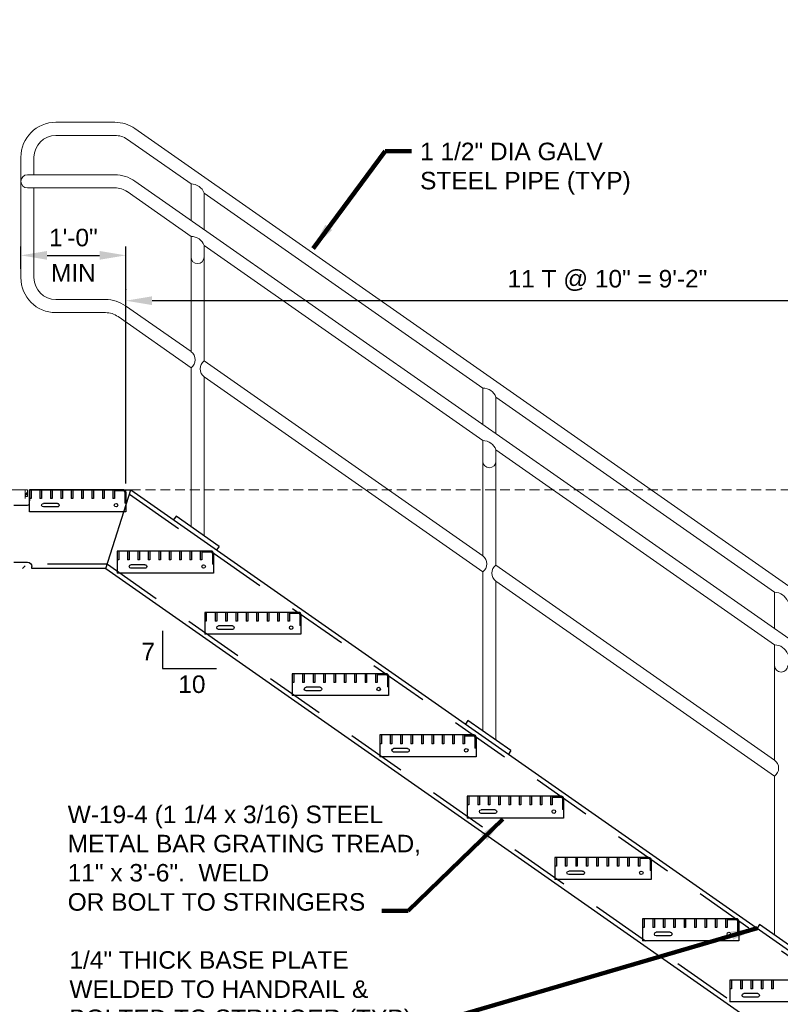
# Model space of a CAD drawing. Header units: inches. Extents: x -997 to -514, y 300 to 628.
# Tile 3 of 9: x -903 to -816, y 359 to 471. Entities that reach past the tile are written whole.
import ezdxf

# ---------------------------------------------------------------- set-up
doc = ezdxf.new("R2010")
doc.units = ezdxf.units.IN
doc.header["$MEASUREMENT"] = 0
doc.linetypes.add('( Dashed )', pattern=[9, 6, -3])
doc.linetypes.add('DGN Style 2', pattern=[11.367213, 6.820328, -4.546885])
doc.layers.get('DefPoints').update_dxf_attribs({"lineweight": 0})
for name, color, linetype, lineweight in [('G-ANNO-DIMS', 2, 'Continuous', 0), ('G-ANNO-NOTE', 4, 'Continuous', 30), ('G-GRID-COOR', 2, 'Continuous', 13), ('S-ACCS-STRS', 111, 'Continuous', 30), ('S-ACCS-STRS-FRMG', 127, 'Continuous', 30), ('S-ANNO-DIMS', 2, 'Continuous', 0), ('S-FABR-PL~~', 183, 'Continuous', 30), ('S-PLAT-FRMG', 101, 'Continuous', 30), ('S-PLAT-GRTG', 1, 'Continuous', 13), ('S-SAFE-HRAL', 2, 'Continuous', 13)]:
    doc.layers.add(name, color=color, linetype=linetype, lineweight=lineweight)
doc.layers.add('G-ANNO-NPLT', color=2, linetype='Continuous', lineweight=0, plot=False)
doc.styles.add("AEC_AC_06ArchDims-CC_3-4_1'", font='arial.ttf', dxfattribs={"height": 2})
doc.styles.add("AEC_AC_45Text-LeftTop_3-4_1'", font='arial.ttf', dxfattribs={"height": 2})
doc.styles.add('Style-font002', font='font002.shx')
doc.dimstyles.new("AEC_AC_06_Arch-Dims_3-4_1'", dxfattribs={"dimtxt": 2, "dimasz": 3, "dimexe": 1, "dimexo": 1, "dimgap": 1, "dimtad": 1, "dimdec": 4, "dimzin": 15, "dimdsep": 46, "dimlunit": 4, "dimtxsty": "AEC_AC_06ArchDims-CC_3-4_1'", "dimcen": 0.09, "dimclrd": 256, "dimclre": 256, "dimazin": 2, "dimtfac": 0.7, "dimtdec": 4, "dimtix": 1, "dimtmove": 1, "dimatfit": 3, "dimfxl": 1, "dimfrac": 1, "dimtolj": 1, "dimtzin": 15, "dimlwd": 30, "dimlwe": 30, "dimarcsym": 0})
doc.dimstyles.new("AEC_AC_45_Notes_3-4_1'", dxfattribs={"dimtxt": 2, "dimasz": 3, "dimexe": 1, "dimexo": 1, "dimgap": 1, "dimtad": 1, "dimjust": 1, "dimdec": 3, "dimzin": 15, "dimdsep": 46, "dimlunit": 5, "dimtxsty": "AEC_AC_45Text-LeftTop_3-4_1'", "dimblk": 'NONE', "dimcen": 0.09, "dimclrd": 256, "dimclre": 256, "dimazin": 2, "dimtfac": 0.7, "dimtdec": 3, "dimtmove": 1, "dimatfit": 1, "dimfxl": 1, "dimfrac": 1, "dimtolj": 1, "dimtzin": 15, "dimlwd": 30, "dimlwe": 30, "dimarcsym": 0})

# ---------------------------------------------------------------- blocks, each defined once
blk = doc.blocks.new('*D76')
at = {"layer": 'DefPoints', "color": 0, "transparency": 16777216}
for p in [(-890.57, 439.15), (-890.57, 417.28), (-780.56, 340.28)]:
    blk.add_point(p, dxfattribs=at)
at = {"layer": 'G-ANNO-DIMS', "lineweight": 30, "transparency": 16777216}
for p, q in [((-890.57, 418.28), (-890.57, 440.15)), ((-780.56, 341.28), (-780.56, 440.15)), ((-783.56, 439.15), (-887.57, 439.15))]:
    blk.add_line(p, q, dxfattribs=at)
at = {"layer": 'G-ANNO-DIMS', "transparency": 16777216}
for points in [[(-887.57, 439.65), (-887.57, 438.65), (-890.57, 439.15)], [(-783.56, 439.65), (-783.56, 438.65), (-780.56, 439.15)]]:
    blk.add_solid(points, dxfattribs=at)
at = {"layer": 'G-ANNO-DIMS', "color": 0, "lineweight": 30, "transparency": 16777216, "insert": (-835.56, 441.46), "char_height": 2, "attachment_point": 5, "style": "AEC_AC_06ArchDims-CC_3-4_1'"}
blk.add_mtext('\\A1;11 T @ 10" = 9\'-2"', dxfattribs=at)
blk = doc.blocks.new('_None')
blk = doc.blocks.new('*D112')
at = {"layer": 'DefPoints', "color": 0, "transparency": 16777216}
for p in [(-890.57, 444.33), (-902.57, 441.78, 0), (-890.57, 439.15, 0)]:
    blk.add_point(p, dxfattribs=at)
at = {"layer": 'G-ANNO-DIMS', "lineweight": 30, "transparency": 16777216}
for p, q in [((-902.57, 442.78), (-902.57, 445.33)), ((-890.57, 440.15), (-890.57, 445.33)), ((-899.57, 444.33), (-893.57, 444.33))]:
    blk.add_line(p, q, dxfattribs=at)
at = {"layer": 'G-ANNO-DIMS', "transparency": 16777216}
for points in [[(-899.57, 444.83), (-899.57, 443.83), (-902.57, 444.33)], [(-893.57, 444.83), (-893.57, 443.83), (-890.57, 444.33)]]:
    blk.add_solid(points, dxfattribs=at)
at = {"layer": 'G-ANNO-DIMS', "color": 0, "lineweight": 30, "transparency": 16777216, "char_height": 2, "attachment_point": 5, "style": "AEC_AC_06ArchDims-CC_3-4_1'"}
for s, insert in [('\\A1;1\'-0"', (-896.57, 446.35)), ('\\A1;MIN', (-896.57, 442.33))]:
    blk.add_mtext(s, dxfattribs=dict(at, insert=insert))

msp = doc.modelspace()

# ---------------------------------------------------------------- linework, layer by layer
at = {"layer": 'G-ANNO-NOTE'}
for p, q in [((-886.37445, 401.44338, 0.00197), (-886.37445, 397.12363, 0.00197)), ((-886.37445, 397.12363, 0.00197), (-880.2032, 397.12363, 0.00197))]:
    msp.add_line(p, q, dxfattribs=at)
at = {"layer": 'G-ANNO-NPLT', "ltscale": 1.333333}
msp.add_3dface([(-514.01978, 628.42891, -3.51772), (-994.01978, 628.42891, -3.51772), (-994.01978, 300.42891, -3.51772), (-514.01978, 300.42891, -3.51772)], dxfattribs=at)
at = {"layer": 'G-GRID-COOR', "linetype": '( Dashed )', "ltscale": 0.1875}
msp.add_line((-890.0092, 417.53488, 0.00197), (-780.5567, 417.53488, 0.00197), dxfattribs=at)
at = {"layer": 'S-ACCS-STRS', "linetype": 'Continuous'}
for p, q in [((-901.5717, 417.53488, 0.00197), (-901.5717, 416.28988, 0.00197)), ((-890.82045, 417.53488, 0.00197), (-901.5717, 417.53488, 0.00197)), ((-901.5717, 417.53488, 0.00197), (-890.0092, 417.53488, 0.00197)), ((-901.5717, 415.03438, 0.00197), (-901.5717, 417.53488, 0.00197)), ((-901.3842, 417.53488, 0.00197), (-901.3842, 416.53463, 0.00197)), ((-900.3842, 417.53488, 0.00197), (-900.3842, 416.53463, 0.00197)), ((-900.1967, 417.53488, 0.00197), (-900.1967, 416.53463, 0.00197)), ((-899.19645, 417.53488, 0.00197), (-899.19645, 416.53463, 0.00197)), ((-899.00895, 417.53488, 0.00197), (-899.00895, 416.53463, 0.00197)), ((-898.0087, 417.53488, 0.00197), (-898.0087, 416.53463, 0.00197)), ((-897.8212, 417.53488, 0.00197), (-897.8212, 416.53463, 0.00197)), ((-896.8212, 417.53488, 0.00197), (-896.8212, 416.53463, 0.00197)), ((-896.6337, 417.53488, 0.00197), (-896.6337, 416.53463, 0.00197)), ((-895.6337, 417.53488, 0.00197), (-895.6337, 416.53463, 0.00197)), ((-895.4462, 417.53488, 0.00197), (-895.4462, 416.53463, 0.00197)), ((-894.44595, 417.53488, 0.00197), (-894.44595, 416.53463, 0.00197)), ((-894.25845, 417.53488, 0.00197), (-894.25845, 416.53463, 0.00197)), ((-893.2582, 417.53488, 0.00197), (-893.2582, 416.53463, 0.00197)), ((-893.0707, 417.53488, 0.00197), (-893.0707, 416.53463, 0.00197)), ((-892.0707, 417.53488, 0.00197), (-892.0707, 416.53463, 0.00197)), ((-891.8832, 417.53488, 0.00197), (-891.8832, 416.53463, 0.00197)), ((-890.82045, 417.40963, 0.00197), (-891.8832, 417.40963, 0.00197)), ((-901.3842, 416.53463, 0.00197), (-901.5717, 416.53463, 0.00197)), ((-900.1967, 416.53463, 0.00197), (-900.3842, 416.53463, 0.00197)), ((-899.00895, 416.53463, 0.00197), (-899.19645, 416.53463, 0.00197)), ((-897.8212, 416.53463, 0.00197), (-898.0087, 416.53463, 0.00197)), ((-896.6337, 416.53463, 0.00197), (-896.8212, 416.53463, 0.00197)), ((-895.4462, 416.53463, 0.00197), (-895.6337, 416.53463, 0.00197)), ((-894.25845, 416.53463, 0.00197), (-894.44595, 416.53463, 0.00197)), ((-893.0707, 416.53463, 0.00197), (-893.2582, 416.53463, 0.00197)), ((-891.8832, 416.53463, 0.00197), (-892.0707, 416.53463, 0.00197)), ((-890.6957, 417.28463, 0.00197), (-890.6957, 416.03463, 0.00197)), ((-890.5702, 417.28463, 0.00197), (-890.5702, 415.03438, 0.00197)), ((-898.3997, 415.98763, 0.00197), (-899.9937, 415.98763, 0.00197)), ((-898.3997, 415.58163, 0.00197), (-899.9937, 415.58163, 0.00197)), ((-890.5702, 416.03463, 0.00197), (-890.6957, 416.03463, 0.00197)), ((-890.5702, 415.03438, 0.00197), (-901.5717, 415.03438, 0.00197)), ((-891.57045, 410.53413, 0.00197), (-891.57045, 408.03363, 0.00197)), ((-880.8192, 410.53413, 0.00197), (-891.57045, 410.53413, 0.00197)), ((-891.38295, 409.53388, 0.00197), (-891.57045, 409.53388, 0.00197)), ((-891.38295, 410.53413, 0.00197), (-891.38295, 409.53388, 0.00197)), ((-890.3827, 410.53413, 0.00197), (-890.3827, 409.53388, 0.00197)), ((-890.1952, 409.53388, 0.00197), (-890.3827, 409.53388, 0.00197)), ((-890.1952, 410.53413, 0.00197), (-890.1952, 409.53388, 0.00197)), ((-889.1952, 410.53413, 0.00197), (-889.1952, 409.53388, 0.00197)), ((-889.0077, 409.53388, 0.00197), (-889.1952, 409.53388, 0.00197)), ((-889.0077, 410.53413, 0.00197), (-889.0077, 409.53388, 0.00197)), ((-888.0077, 410.53413, 0.00197), (-888.0077, 409.53388, 0.00197)), ((-887.8202, 409.53388, 0.00197), (-888.0077, 409.53388, 0.00197)), ((-887.8202, 410.53413, 0.00197), (-887.8202, 409.53388, 0.00197)), ((-886.81995, 410.53413, 0.00197), (-886.81995, 409.53388, 0.00197)), ((-886.63245, 409.53388, 0.00197), (-886.81995, 409.53388, 0.00197)), ((-886.63245, 410.53413, 0.00197), (-886.63245, 409.53388, 0.00197)), ((-885.6322, 410.53413, 0.00197), (-885.6322, 409.53388, 0.00197)), ((-885.4447, 409.53388, 0.00197), (-885.6322, 409.53388, 0.00197)), ((-885.4447, 410.53413, 0.00197), (-885.4447, 409.53388, 0.00197)), ((-884.4447, 410.53413, 0.00197), (-884.4447, 409.53388, 0.00197)), ((-884.2572, 409.53388, 0.00197), (-884.4447, 409.53388, 0.00197)), ((-884.2572, 410.53413, 0.00197), (-884.2572, 409.53388, 0.00197)), ((-883.2572, 410.53413, 0.00197), (-883.2572, 409.53388, 0.00197)), ((-883.0697, 409.53388, 0.00197), (-883.2572, 409.53388, 0.00197)), ((-883.0697, 410.53413, 0.00197), (-883.0697, 409.53388, 0.00197)), ((-882.06945, 410.53413, 0.00197), (-882.06945, 409.53388, 0.00197)), ((-881.88195, 409.53388, 0.00197), (-882.06945, 409.53388, 0.00197)), ((-881.88195, 410.53413, 0.00197), (-881.88195, 409.53388, 0.00197)), ((-880.8192, 410.40863, 0.00197), (-881.88195, 410.40863, 0.00197)), ((-880.6942, 410.28388, 0.00197), (-880.6942, 409.03363, 0.00197)), ((-880.5692, 410.28388, 0.00197), (-880.5692, 408.03363, 0.00197)), ((-888.3982, 408.98663, 0.00197), (-889.99245, 408.98663, 0.00197)), ((-888.3982, 408.58063, 0.00197), (-889.99245, 408.58063, 0.00197)), ((-880.5692, 409.03363, 0.00197), (-880.6942, 409.03363, 0.00197)), ((-880.5692, 408.03363, 0.00197), (-891.57045, 408.03363, 0.00197)), ((-881.5692, 403.53313, 0.00197), (-881.5692, 401.03263, 0.00197)), ((-870.81795, 403.53313, 0.00197), (-881.5692, 403.53313, 0.00197)), ((-881.3817, 403.53313, 0.00197), (-881.3817, 402.53313, 0.00197)), ((-880.3817, 403.53313, 0.00197), (-880.3817, 402.53313, 0.00197)), ((-880.1942, 403.53313, 0.00197), (-880.1942, 402.53313, 0.00197)), ((-879.19395, 403.53313, 0.00197), (-879.19395, 402.53313, 0.00197)), ((-879.00645, 403.53313, 0.00197), (-879.00645, 402.53313, 0.00197)), ((-878.0062, 403.53313, 0.00197), (-878.0062, 402.53313, 0.00197)), ((-877.8187, 403.53313, 0.00197), (-877.8187, 402.53313, 0.00197)), ((-876.8187, 403.53313, 0.00197), (-876.8187, 402.53313, 0.00197)), ((-876.6312, 403.53313, 0.00197), (-876.6312, 402.53313, 0.00197)), ((-875.6312, 403.53313, 0.00197), (-875.6312, 402.53313, 0.00197)), ((-875.4437, 403.53313, 0.00197), (-875.4437, 402.53313, 0.00197)), ((-874.44345, 403.53313, 0.00197), (-874.44345, 402.53313, 0.00197)), ((-874.25595, 403.53313, 0.00197), (-874.25595, 402.53313, 0.00197)), ((-873.2557, 403.53313, 0.00197), (-873.2557, 402.53313, 0.00197)), ((-873.0682, 403.53313, 0.00197), (-873.0682, 402.53313, 0.00197)), ((-872.0682, 403.53313, 0.00197), (-872.0682, 402.53313, 0.00197)), ((-871.8807, 403.53313, 0.00197), (-871.8807, 402.53313, 0.00197)), ((-870.81795, 403.40788, 0.00197), (-871.8807, 403.40788, 0.00197)), ((-870.6932, 403.28313, 0.00197), (-870.6932, 402.03263, 0.00197)), ((-870.5677, 403.28313, 0.00197), (-870.5677, 401.03263, 0.00197)), ((-881.3817, 402.53313, 0.00197), (-881.5692, 402.53313, 0.00197)), ((-880.1942, 402.53313, 0.00197), (-880.3817, 402.53313, 0.00197)), ((-878.3972, 401.98588, 0.00197), (-879.9912, 401.98588, 0.00197)), ((-879.00645, 402.53313, 0.00197), (-879.19395, 402.53313, 0.00197)), ((-877.8187, 402.53313, 0.00197), (-878.0062, 402.53313, 0.00197)), ((-876.6312, 402.53313, 0.00197), (-876.8187, 402.53313, 0.00197)), ((-875.4437, 402.53313, 0.00197), (-875.6312, 402.53313, 0.00197)), ((-874.25595, 402.53313, 0.00197), (-874.44345, 402.53313, 0.00197)), ((-873.0682, 402.53313, 0.00197), (-873.2557, 402.53313, 0.00197)), ((-871.8807, 402.53313, 0.00197), (-872.0682, 402.53313, 0.00197)), ((-870.5677, 402.03263, 0.00197), (-870.6932, 402.03263, 0.00197)), ((-870.5677, 401.03263, 0.00197), (-881.5692, 401.03263, 0.00197)), ((-878.3972, 401.57963, 0.00197), (-879.9912, 401.57963, 0.00197)), ((-871.56795, 396.53213, 0.00197), (-871.56795, 394.03163, 0.00197)), ((-860.8167, 396.53213, 0.00197), (-871.56795, 396.53213, 0.00197)), ((-871.38045, 396.53213, 0.00197), (-871.38045, 395.53213, 0.00197)), ((-870.3802, 396.53213, 0.00197), (-870.3802, 395.53213, 0.00197)), ((-870.1927, 396.53213, 0.00197), (-870.1927, 395.53213, 0.00197)), ((-869.1927, 396.53213, 0.00197), (-869.1927, 395.53213, 0.00197)), ((-869.0052, 396.53213, 0.00197), (-869.0052, 395.53213, 0.00197)), ((-868.0052, 396.53213, 0.00197), (-868.0052, 395.53213, 0.00197)), ((-867.8177, 396.53213, 0.00197), (-867.8177, 395.53213, 0.00197)), ((-866.81745, 396.53213, 0.00197), (-866.81745, 395.53213, 0.00197)), ((-866.62995, 396.53213, 0.00197), (-866.62995, 395.53213, 0.00197)), ((-865.6297, 396.53213, 0.00197), (-865.6297, 395.53213, 0.00197)), ((-865.4422, 396.53213, 0.00197), (-865.4422, 395.53213, 0.00197)), ((-864.4422, 396.53213, 0.00197), (-864.4422, 395.53213, 0.00197)), ((-864.2547, 396.53213, 0.00197), (-864.2547, 395.53213, 0.00197)), ((-863.2547, 396.53213, 0.00197), (-863.2547, 395.53213, 0.00197)), ((-863.0672, 396.53213, 0.00197), (-863.0672, 395.53213, 0.00197)), ((-862.06695, 396.53213, 0.00197), (-862.06695, 395.53213, 0.00197)), ((-861.87945, 396.53213, 0.00197), (-861.87945, 395.53213, 0.00197)), ((-860.8167, 396.40713, 0.00197), (-861.87945, 396.40713, 0.00197)), ((-860.6917, 396.28213, 0.00197), (-860.6917, 395.03188, 0.00197)), ((-860.5667, 396.28213, 0.00197), (-860.5667, 394.03163, 0.00197)), ((-871.38045, 395.53213, 0.00197), (-871.56795, 395.53213, 0.00197)), ((-870.1927, 395.53213, 0.00197), (-870.3802, 395.53213, 0.00197)), ((-868.3957, 394.98513, 0.00197), (-869.98995, 394.98513, 0.00197)), ((-869.0052, 395.53213, 0.00197), (-869.1927, 395.53213, 0.00197)), ((-867.8177, 395.53213, 0.00197), (-868.0052, 395.53213, 0.00197)), ((-866.62995, 395.53213, 0.00197), (-866.81745, 395.53213, 0.00197)), ((-865.4422, 395.53213, 0.00197), (-865.6297, 395.53213, 0.00197)), ((-864.2547, 395.53213, 0.00197), (-864.4422, 395.53213, 0.00197)), ((-863.0672, 395.53213, 0.00197), (-863.2547, 395.53213, 0.00197)), ((-861.87945, 395.53213, 0.00197), (-862.06695, 395.53213, 0.00197)), ((-860.5667, 395.03188, 0.00197), (-860.6917, 395.03188, 0.00197)), ((-860.5667, 394.03163, 0.00197), (-871.56795, 394.03163, 0.00197)), ((-868.3957, 394.57888, 0.00197), (-869.98995, 394.57888, 0.00197)), ((-861.5667, 389.53138, 0.00197), (-861.5667, 387.03088, 0.00197)), ((-850.81545, 389.53138, 0.00197), (-861.5667, 389.53138, 0.00197)), ((-861.3792, 389.53138, 0.00197), (-861.3792, 388.53113, 0.00197)), ((-860.3792, 389.53138, 0.00197), (-860.3792, 388.53113, 0.00197)), ((-860.1917, 389.53138, 0.00197), (-860.1917, 388.53113, 0.00197)), ((-859.19145, 389.53138, 0.00197), (-859.19145, 388.53113, 0.00197)), ((-859.00395, 389.53138, 0.00197), (-859.00395, 388.53113, 0.00197)), ((-858.0037, 389.53138, 0.00197), (-858.0037, 388.53113, 0.00197)), ((-857.8162, 389.53138, 0.00197), (-857.8162, 388.53113, 0.00197)), ((-856.8162, 389.53138, 0.00197), (-856.8162, 388.53113, 0.00197)), ((-856.6287, 389.53138, 0.00197), (-856.6287, 388.53113, 0.00197)), ((-855.6287, 389.53138, 0.00197), (-855.6287, 388.53113, 0.00197)), ((-855.4412, 389.53138, 0.00197), (-855.4412, 388.53113, 0.00197)), ((-854.44095, 389.53138, 0.00197), (-854.44095, 388.53113, 0.00197)), ((-854.25345, 389.53138, 0.00197), (-854.25345, 388.53113, 0.00197)), ((-853.2532, 389.53138, 0.00197), (-853.2532, 388.53113, 0.00197)), ((-853.0657, 389.53138, 0.00197), (-853.0657, 388.53113, 0.00197)), ((-852.0657, 389.53138, 0.00197), (-852.0657, 388.53113, 0.00197)), ((-851.8782, 389.53138, 0.00197), (-851.8782, 388.53113, 0.00197)), ((-850.81545, 389.40613, 0.00197), (-851.8782, 389.40613, 0.00197)), ((-850.6907, 389.28113, 0.00197), (-850.6907, 388.03113, 0.00197)), ((-850.5652, 389.28113, 0.00197), (-850.5652, 387.03088, 0.00197)), ((-861.3792, 388.53113, 0.00197), (-861.5667, 388.53113, 0.00197)), ((-860.1917, 388.53113, 0.00197), (-860.3792, 388.53113, 0.00197)), ((-859.00395, 388.53113, 0.00197), (-859.19145, 388.53113, 0.00197)), ((-857.8162, 388.53113, 0.00197), (-858.0037, 388.53113, 0.00197)), ((-856.6287, 388.53113, 0.00197), (-856.8162, 388.53113, 0.00197)), ((-855.4412, 388.53113, 0.00197), (-855.6287, 388.53113, 0.00197)), ((-854.25345, 388.53113, 0.00197), (-854.44095, 388.53113, 0.00197)), ((-853.0657, 388.53113, 0.00197), (-853.2532, 388.53113, 0.00197)), ((-851.8782, 388.53113, 0.00197), (-852.0657, 388.53113, 0.00197)), ((-850.5652, 387.03088, 0.00197), (-861.5667, 387.03088, 0.00197)), ((-858.3947, 387.98413, 0.00197), (-859.9887, 387.98413, 0.00197)), ((-858.3947, 387.57813, 0.00197), (-859.9887, 387.57813, 0.00197)), ((-850.5652, 388.03113, 0.00197), (-850.6907, 388.03113, 0.00197)), ((-851.56545, 382.53063, 0.00197), (-851.56545, 380.03013, 0.00197)), ((-840.8142, 382.53063, 0.00197), (-851.56545, 382.53063, 0.00197)), ((-851.37795, 382.53063, 0.00197), (-851.37795, 381.53038, 0.00197)), ((-850.3777, 382.53063, 0.00197), (-850.3777, 381.53038, 0.00197)), ((-850.1902, 382.53063, 0.00197), (-850.1902, 381.53038, 0.00197)), ((-849.1902, 382.53063, 0.00197), (-849.1902, 381.53038, 0.00197)), ((-849.0027, 382.53063, 0.00197), (-849.0027, 381.53038, 0.00197)), ((-848.0027, 382.53063, 0.00197), (-848.0027, 381.53038, 0.00197)), ((-847.8152, 382.53063, 0.00197), (-847.8152, 381.53038, 0.00197)), ((-846.81495, 382.53063, 0.00197), (-846.81495, 381.53038, 0.00197)), ((-846.62745, 382.53063, 0.00197), (-846.62745, 381.53038, 0.00197)), ((-845.6272, 382.53063, 0.00197), (-845.6272, 381.53038, 0.00197)), ((-845.4397, 382.53063, 0.00197), (-845.4397, 381.53038, 0.00197)), ((-844.4397, 382.53063, 0.00197), (-844.4397, 381.53038, 0.00197)), ((-844.2522, 382.53063, 0.00197), (-844.2522, 381.53038, 0.00197)), ((-843.2522, 382.53063, 0.00197), (-843.2522, 381.53038, 0.00197)), ((-843.0647, 382.53063, 0.00197), (-843.0647, 381.53038, 0.00197)), ((-842.06445, 382.53063, 0.00197), (-842.06445, 381.53038, 0.00197)), ((-841.87695, 382.53063, 0.00197), (-841.87695, 381.53038, 0.00197)), ((-851.37795, 381.53038, 0.00197), (-851.56545, 381.53038, 0.00197)), ((-850.1902, 381.53038, 0.00197), (-850.3777, 381.53038, 0.00197)), ((-849.0027, 381.53038, 0.00197), (-849.1902, 381.53038, 0.00197)), ((-847.8152, 381.53038, 0.00197), (-848.0027, 381.53038, 0.00197)), ((-846.62745, 381.53038, 0.00197), (-846.81495, 381.53038, 0.00197)), ((-845.4397, 381.53038, 0.00197), (-845.6272, 381.53038, 0.00197)), ((-844.2522, 381.53038, 0.00197), (-844.4397, 381.53038, 0.00197)), ((-843.0647, 381.53038, 0.00197), (-843.2522, 381.53038, 0.00197)), ((-841.87695, 381.53038, 0.00197), (-842.06445, 381.53038, 0.00197)), ((-840.8142, 382.40513, 0.00197), (-841.87695, 382.40513, 0.00197)), ((-840.6892, 382.28038, 0.00197), (-840.6892, 381.03013, 0.00197)), ((-840.5642, 382.28038, 0.00197), (-840.5642, 380.03013, 0.00197)), ((-848.3932, 380.98313, 0.00197), (-849.98745, 380.98313, 0.00197)), ((-848.3932, 380.57713, 0.00197), (-849.98745, 380.57713, 0.00197)), ((-840.5642, 381.03013, 0.00197), (-840.6892, 381.03013, 0.00197)), ((-840.5642, 380.03013, 0.00197), (-851.56545, 380.03013, 0.00197)), ((-841.5642, 375.52963, 0.00197), (-841.5642, 373.02913, 0.00197)), ((-830.81295, 375.52963, 0.00197), (-841.5642, 375.52963, 0.00197)), ((-841.3767, 375.52963, 0.00197), (-841.3767, 374.52963, 0.00197)), ((-840.3767, 375.52963, 0.00197), (-840.3767, 374.52963, 0.00197)), ((-840.1892, 375.52963, 0.00197), (-840.1892, 374.52963, 0.00197)), ((-839.18895, 375.52963, 0.00197), (-839.18895, 374.52963, 0.00197)), ((-839.00145, 375.52963, 0.00197), (-839.00145, 374.52963, 0.00197)), ((-838.0012, 375.52963, 0.00197), (-838.0012, 374.52963, 0.00197)), ((-837.8137, 375.52963, 0.00197), (-837.8137, 374.52963, 0.00197)), ((-836.8137, 375.52963, 0.00197), (-836.8137, 374.52963, 0.00197)), ((-836.6262, 375.52963, 0.00197), (-836.6262, 374.52963, 0.00197)), ((-835.6262, 375.52963, 0.00197), (-835.6262, 374.52963, 0.00197)), ((-835.4387, 375.52963, 0.00197), (-835.4387, 374.52963, 0.00197)), ((-834.43845, 375.52963, 0.00197), (-834.43845, 374.52963, 0.00197)), ((-834.25095, 375.52963, 0.00197), (-834.25095, 374.52963, 0.00197)), ((-833.2507, 375.52963, 0.00197), (-833.2507, 374.52963, 0.00197)), ((-833.0632, 375.52963, 0.00197), (-833.0632, 374.52963, 0.00197)), ((-832.0632, 375.52963, 0.00197), (-832.0632, 374.52963, 0.00197)), ((-831.8757, 375.52963, 0.00197), (-831.8757, 374.52963, 0.00197)), ((-830.81295, 375.40438, 0.00197), (-831.8757, 375.40438, 0.00197)), ((-830.6882, 375.27963, 0.00197), (-830.6882, 374.02913, 0.00197)), ((-830.5627, 375.27963, 0.00197), (-830.5627, 373.02913, 0.00197)), ((-841.3767, 374.52963, 0.00197), (-841.5642, 374.52963, 0.00197)), ((-840.1892, 374.52963, 0.00197), (-840.3767, 374.52963, 0.00197)), ((-838.3922, 373.98238, 0.00197), (-839.9862, 373.98238, 0.00197)), ((-838.3922, 373.57613, 0.00197), (-839.9862, 373.57613, 0.00197)), ((-839.00145, 374.52963, 0.00197), (-839.18895, 374.52963, 0.00197)), ((-837.8137, 374.52963, 0.00197), (-838.0012, 374.52963, 0.00197)), ((-836.6262, 374.52963, 0.00197), (-836.8137, 374.52963, 0.00197)), ((-835.4387, 374.52963, 0.00197), (-835.6262, 374.52963, 0.00197)), ((-834.25095, 374.52963, 0.00197), (-834.43845, 374.52963, 0.00197)), ((-833.0632, 374.52963, 0.00197), (-833.2507, 374.52963, 0.00197)), ((-831.8757, 374.52963, 0.00197), (-832.0632, 374.52963, 0.00197)), ((-830.5627, 374.02913, 0.00197), (-830.6882, 374.02913, 0.00197)), ((-830.5627, 373.02913, 0.00197), (-841.5642, 373.02913, 0.00197)), ((-831.56295, 368.52863, 0.00197), (-831.56295, 366.02813, 0.00197)), ((-820.8117, 368.52863, 0.00197), (-831.56295, 368.52863, 0.00197)), ((-831.37545, 368.52863, 0.00197), (-831.37545, 367.52863, 0.00197)), ((-830.3752, 368.52863, 0.00197), (-830.3752, 367.52863, 0.00197)), ((-830.1877, 368.52863, 0.00197), (-830.1877, 367.52863, 0.00197)), ((-829.1877, 368.52863, 0.00197), (-829.1877, 367.52863, 0.00197)), ((-829.0002, 368.52863, 0.00197), (-829.0002, 367.52863, 0.00197)), ((-828.0002, 368.52863, 0.00197), (-828.0002, 367.52863, 0.00197)), ((-827.8127, 368.52863, 0.00197), (-827.8127, 367.52863, 0.00197)), ((-826.81245, 368.52863, 0.00197), (-826.81245, 367.52863, 0.00197)), ((-826.62495, 368.52863, 0.00197), (-826.62495, 367.52863, 0.00197)), ((-825.6247, 368.52863, 0.00197), (-825.6247, 367.52863, 0.00197)), ((-825.4372, 368.52863, 0.00197), (-825.4372, 367.52863, 0.00197)), ((-824.4372, 368.52863, 0.00197), (-824.4372, 367.52863, 0.00197)), ((-824.2497, 368.52863, 0.00197), (-824.2497, 367.52863, 0.00197)), ((-823.2497, 368.52863, 0.00197), (-823.2497, 367.52863, 0.00197)), ((-823.0622, 368.52863, 0.00197), (-823.0622, 367.52863, 0.00197)), ((-822.06195, 368.52863, 0.00197), (-822.06195, 367.52863, 0.00197)), ((-821.87445, 368.52863, 0.00197), (-821.87445, 367.52863, 0.00197)), ((-820.8117, 368.40363, 0.00197), (-821.87445, 368.40363, 0.00197)), ((-820.6867, 368.27863, 0.00197), (-820.6867, 367.02838, 0.00197)), ((-820.5617, 368.27863, 0.00197), (-820.5617, 366.02813, 0.00197)), ((-831.37545, 367.52863, 0.00197), (-831.56295, 367.52863, 0.00197)), ((-830.1877, 367.52863, 0.00197), (-830.3752, 367.52863, 0.00197)), ((-828.3907, 366.98163, 0.00197), (-829.98495, 366.98163, 0.00197)), ((-829.0002, 367.52863, 0.00197), (-829.1877, 367.52863, 0.00197)), ((-827.8127, 367.52863, 0.00197), (-828.0002, 367.52863, 0.00197)), ((-826.62495, 367.52863, 0.00197), (-826.81245, 367.52863, 0.00197)), ((-825.4372, 367.52863, 0.00197), (-825.6247, 367.52863, 0.00197)), ((-824.2497, 367.52863, 0.00197), (-824.4372, 367.52863, 0.00197)), ((-823.0622, 367.52863, 0.00197), (-823.2497, 367.52863, 0.00197)), ((-821.87445, 367.52863, 0.00197), (-822.06195, 367.52863, 0.00197)), ((-820.5617, 367.02838, 0.00197), (-820.6867, 367.02838, 0.00197)), ((-820.5617, 366.02813, 0.00197), (-831.56295, 366.02813, 0.00197)), ((-828.3907, 366.57538, 0.00197), (-829.98495, 366.57538, 0.00197)), ((-821.5617, 361.52788, 0.00197), (-821.5617, 359.02738, 0.00197)), ((-810.81045, 361.52788, 0.00197), (-821.5617, 361.52788, 0.00197)), ((-821.3742, 361.52788, 0.00197), (-821.3742, 360.52763, 0.00197)), ((-820.3742, 361.52788, 0.00197), (-820.3742, 360.52763, 0.00197)), ((-820.1867, 361.52788, 0.00197), (-820.1867, 360.52763, 0.00197)), ((-819.18645, 361.52788, 0.00197), (-819.18645, 360.52763, 0.00197)), ((-818.99895, 361.52788, 0.00197), (-818.99895, 360.52763, 0.00197)), ((-817.9987, 361.52788, 0.00197), (-817.9987, 360.52763, 0.00197)), ((-817.8112, 361.52788, 0.00197), (-817.8112, 360.52763, 0.00197)), ((-816.8112, 361.52788, 0.00197), (-816.8112, 360.52763, 0.00197)), ((-816.6237, 361.52788, 0.00197), (-816.6237, 360.52763, 0.00197)), ((-821.3742, 360.52763, 0.00197), (-821.5617, 360.52763, 0.00197)), ((-820.1867, 360.52763, 0.00197), (-820.3742, 360.52763, 0.00197)), ((-818.99895, 360.52763, 0.00197), (-819.18645, 360.52763, 0.00197)), ((-817.8112, 360.52763, 0.00197), (-817.9987, 360.52763, 0.00197)), ((-816.6237, 360.52763, 0.00197), (-816.8112, 360.52763, 0.00197)), ((-810.5602, 359.02738, 0.00197), (-821.5617, 359.02738, 0.00197)), ((-818.3897, 359.98063, 0.00197), (-819.9837, 359.98063, 0.00197)), ((-818.3897, 359.57463, 0.00197), (-819.9837, 359.57463, 0.00197))]:
    msp.add_line(p, q, dxfattribs=at)
for centre in [(-891.69556, 415.78461, 0.00197), (-881.69431, 408.78373, 0.00197), (-871.69306, 401.78286, 0.00197), (-861.69181, 394.78198, 0.00197), (-851.69056, 387.78111, 0.00197), (-841.68931, 380.78023, 0.00197), (-831.68806, 373.77936, 0.00197), (-821.68681, 366.77848, 0.00197)]:
    msp.add_circle(centre, 0.20315, dxfattribs=at)
for centre, radius in [((-890.82045, 417.2848, 0.00197), 0.25003), ((-890.82045, 417.2848, 0.00197), 0.12502), ((-880.8192, 410.28392, 0.00197), 0.25003), ((-880.8192, 410.28392, 0.00197), 0.12502), ((-870.81795, 403.28305, 0.00197), 0.25003), ((-870.81795, 403.28305, 0.00197), 0.12502), ((-860.8167, 396.28217, 0.00197), 0.25003), ((-860.8167, 396.28217, 0.00197), 0.12502), ((-850.81545, 389.2813, 0.00197), 0.25003), ((-850.81545, 389.2813, 0.00197), 0.12502), ((-840.8142, 382.28042, 0.00197), 0.25003), ((-840.8142, 382.28042, 0.00197), 0.12502), ((-830.81295, 375.27955, 0.00197), 0.25003), ((-830.81295, 375.27955, 0.00197), 0.12502), ((-820.8117, 368.27867, 0.00197), 0.25003), ((-820.8117, 368.27867, 0.00197), 0.12502)]:
    msp.add_arc(centre, radius, 0, 90, dxfattribs=at)
at = {"layer": 'S-ACCS-STRS', "linetype": 'Continuous', "extrusion": (0, 0, -1)}
for centre, start, end in [((899.99347, 415.78461, -0.00197), 270.0010722, 89.998925), ((898.39952, 415.78461, -0.00197), 89.9989278, 270.001075), ((889.99222, 408.78373, -0.00197), 270.0010722, 89.998925), ((888.39827, 408.78373, -0.00197), 89.9989278, 270.001075), ((879.99097, 401.78286, -0.00197), 270.0010722, 89.998925), ((878.39702, 401.78286, -0.00197), 89.9989278, 270.001075), ((869.98972, 394.78198, -0.00197), 270.0010722, 89.998925), ((868.39577, 394.78198, -0.00197), 89.9989278, 270.001075), ((859.98847, 387.78111, -0.00197), 270.0010722, 89.998925), ((858.39452, 387.78111, -0.00197), 89.9989278, 270.001075), ((849.98722, 380.78023, -0.00197), 270.0010722, 89.998925), ((848.39327, 380.78023, -0.00197), 89.9989278, 270.001075), ((839.98597, 373.77936, -0.00197), 270.0010722, 89.998925), ((838.39202, 373.77936, -0.00197), 89.9989278, 270.001075), ((829.98472, 366.77848, -0.00197), 270.0010722, 89.998925), ((828.39077, 366.77848, -0.00197), 89.9989278, 270.001075), ((819.98347, 359.77761, -0.00197), 270.0010722, 89.998925), ((818.38952, 359.77761, -0.00197), 89.9989278, 270.001075)]:
    msp.add_arc(centre, 0.20315, start, end, dxfattribs=at)
at = {"layer": 'S-ACCS-STRS-FRMG', "linetype": 'Continuous'}
for p, q in [((-892.8462, 408.53363, 0.00197), (-890.0092, 417.53488, 0.00197)), ((-890.0092, 417.53488, 0.00197), (-779.0562, 339.86788, 0.00197)), ((-903.3617, 415.79013, 0.00197), (-901.8217, 415.79013, 0.00197)), ((-903.3617, 409.27863, 0.00197), (-901.8217, 409.27863, 0.00197)), ((-901.3217, 408.53363, 0.00197), (-901.3217, 408.77863, 0.00197)), ((-892.8462, 408.53363, 0.00197), (-901.3217, 408.53363, 0.00197)), ((-892.8462, 408.53363, 0.00197), (-787.8327, 335.02438, 0.00197))]:
    msp.add_line(p, q, dxfattribs=at)
at = {"layer": 'S-ACCS-STRS-FRMG', "linetype": 'DGN Style 2'}
for p, q in [((-890.1667, 417.03513, 0.00197), (-779.55645, 339.60763, 0.00197)), ((-892.6882, 409.03363, 0.00197), (-901.3217, 409.03363, 0.00197)), ((-892.6882, 409.03363, 0.00197), (-786.9607, 335.02438, 0.00197))]:
    msp.add_line(p, q, dxfattribs=at)
at = {"layer": 'S-ACCS-STRS-FRMG', "linetype": 'Continuous'}
msp.add_arc((-901.82173, 416.29007, 0.00197), 0.50006, 270, 300, dxfattribs=at)
at = {"layer": 'S-ACCS-STRS-FRMG', "linetype": 'Continuous', "extrusion": (0, 0, -1)}
msp.add_arc((901.82173, 408.77844, -0.00197), 0.50006, 90, 180, dxfattribs=at)
at = {"layer": 'S-ANNO-DIMS'}
for p in [(-890.5702, 440.42913, 0.00197), (-890.5702, 417.53488, 0.00197), (-890.0092, 417.53488, 0.00197)]:
    msp.add_point(p, dxfattribs=at)
at = {"layer": 'S-FABR-PL~~', "linetype": 'Continuous'}
for p, q in [((-884.8382, 414.52504, 0.00197), (-885.1237, 414.11704, 0.00197)), ((-879.9217, 411.08379, 0.00197), (-884.8382, 414.52504, 0.00197)), ((-879.9217, 411.08379, 0.00197), (-880.2092, 410.67379, 0.00197)), ((-851.50487, 391.19174, 0.00197), (-851.79037, 390.78374, 0.00197)), ((-846.58837, 387.75049, 0.00197), (-851.50487, 391.19174, 0.00197)), ((-846.58837, 387.75049, 0.00197), (-846.87587, 387.34049, 0.00197)), ((-818.17154, 367.85844, 0.00197), (-818.45704, 367.45044, 0.00197)), ((-813.25504, 364.41719, 0.00197), (-818.17154, 367.85844, 0.00197))]:
    msp.add_line(p, q, dxfattribs=at)
at = {"layer": 'S-PLAT-FRMG', "linetype": 'Continuous'}
msp.add_line((-902.3667, 408.53363, 0.00197), (-902.0592, 408.84113, 0.00197), dxfattribs=at)
at = {"layer": 'S-PLAT-GRTG', "linetype": 'Continuous'}
for p, q in [((-901.8217, 417.53488, 0.00197), (-947.8472, 417.53488, 0.00197)), ((-902.0717, 417.53488, 0.00197), (-902.0717, 416.53463, 0.00197)), ((-901.8217, 417.53488, 0.00197), (-901.8217, 416.78488, 0.00197)), ((-901.8217, 417.26638, 0.00197), (-902.0717, 417.01613, 0.00197)), ((-901.8217, 417.11663, 0.00197), (-902.0717, 416.86663, 0.00197)), ((-901.8217, 416.78488, 0.00197), (-902.0717, 416.78488, 0.00197))]:
    msp.add_line(p, q, dxfattribs=at)
at = {"layer": 'S-SAFE-HRAL'}
for p, q in [((-898.5702, 459.53539, 0.00197), (-891.83173, 459.53539, 0.00197)), ((-898.5702, 458.03539, 0.00197), (-891.83173, 458.03539, 0.00197)), ((-902.5702, 441.78488, 0.00197), (-902.5702, 455.53539, 0.00197)), ((-901.0702, 453.53488, 0.00197), (-901.0702, 455.53539, 0.00197)), ((-901.0702, 441.78488, 0.00197), (-901.0702, 452.03488, 0.00197)), ((-898.5702, 439.28488, 0.00197), (-892.90242, 439.28488, 0.00197)), ((-898.5702, 437.78488, 0.00197), (-892.90242, 437.78488, 0.00197))]:
    msp.add_line(p, q, dxfattribs=at)
at = {"layer": 'S-SAFE-HRAL', "linetype": 'Continuous'}
for p, q in [((-889.53788, 458.81232, 0.00197), (-783.32359, 384.46196, 0.00197)), ((-890.39807, 457.58347, 0.00197), (-883.12961, 452.49552, 0.00197)), ((-901.8202, 453.53488, 0.00197), (-891.831, 453.53488, 0.00197)), ((-889.53714, 452.8118, 0.00197), (-772.26284, 370.7194, 0.00197)), ((-883.12995, 448.32632, 0.00197), (-883.12995, 452.49552, 0.00197)), ((-901.8202, 452.03488, 0.00197), (-891.831, 452.03488, 0.00197)), ((-890.43927, 451.61167, 0.00197), (-883.12945, 446.49476, 0.00197)), ((-881.63004, 451.44579, 0.00197), (-849.79662, 429.16222, 0.00197)), ((-881.62995, 447.27632, 0.00197), (-881.62995, 451.44551, 0.00197)), ((-883.12995, 433.32632, 0.00197), (-883.12995, 446.49532, 0.00197)), ((-881.62995, 432.27646, 0.00197), (-881.62995, 445.44531, 0.00197)), ((-881.62994, 445.44531, 0.00034), (-849.79612, 423.16146, 0.00034)), ((-890.60857, 438.5618, 0.00197), (-883.12995, 433.32674, 0.00197)), ((-891.46876, 437.33296, 0.00197), (-883.12964, 431.49554, 0.00197)), ((-881.62995, 432.27674, 0.00197), (-849.79662, 409.9933, 0.00197)), ((-883.12995, 413.32954, 0.00197), (-883.12995, 431.49532, 0.00197)), ((-881.63641, 430.45025, 0.00197), (-849.79647, 408.16212, 0.00197)), ((-881.62995, 412.27954, 0.00197), (-881.62995, 430.44545, 0.00197)), ((-849.79662, 424.99302, 0.00197), (-849.79662, 429.16222, 0.00197)), ((-848.29671, 428.11249, 0.00197), (-816.46329, 405.82892, 0.00197)), ((-848.29662, 423.94302, 0.00197), (-848.29662, 428.11221, 0.00197)), ((-849.79662, 409.9933, 0.00197), (-849.79662, 423.16202, 0.00197)), ((-848.29682, 422.11256, 0.00197), (-816.46299, 399.82872, 0.00197)), ((-848.29662, 408.9433, 0.00197), (-848.29662, 422.11201, 0.00197)), ((-848.29662, 408.9433, 0.00197), (-816.46329, 386.65986, 0.00197)), ((-849.79662, 389.99624, 0.00197), (-849.79662, 408.16202, 0.00197)), ((-848.30308, 407.11695, 0.00197), (-816.46314, 384.82882, 0.00197)), ((-848.29662, 388.94624, 0.00197), (-848.29662, 407.11215, 0.00197)), ((-816.46329, 401.65972, 0.00197), (-816.46329, 405.82892, 0.00197)), ((-816.46329, 386.65972, 0.00197), (-816.46329, 399.82872, 0.00197)), ((-816.46329, 366.66294, 0.00197), (-816.46329, 384.82872, 0.00197))]:
    msp.add_line(p, q, dxfattribs=at)
at = {"layer": 'S-SAFE-HRAL'}
for centre, radius, start, end in [((-898.5702, 455.53539, 0.00197), 4, 90, 180), ((-891.83173, 455.53539, 0.00197), 4, 55.0078528, 90), ((-898.5702, 455.53539, 0.00197), 2.5, 90, 180), ((-891.83173, 455.53539, 0.00197), 2.5, 55.0078528, 90), ((-901.8202, 452.78488, 0.00197), 0.75, 90, 270), ((-883.12995, 450.8991, 0.00034), 1.59643, 20.0155116, 90.0000427), ((-883.12995, 444.89889, 0.00034), 1.59643, 20.0155116, 90.0000427), ((-882.37995, 444.13935, 0.00197), 0.75, 180, 0), ((-898.5702, 441.78488, 0.00197), 4, 180, 270), ((-898.5702, 441.78488, 0.00197), 2.5, 180, 270), ((-892.90242, 435.28488, 0.00197), 4, 55.0078528, 90), ((-892.90242, 435.28488, 0.00197), 2.5, 55.0078528, 90), ((-883.80378, 432.41082, 0.00197), 1.13675, 306.3538977, 53.6461023), ((-880.95612, 431.36095, 0.00197), 1.13675, 126.3538977, 233.6461023), ((-849.79662, 427.5658, 0.00034), 1.59643, 20.0155116, 90.0000427), ((-849.79662, 421.56559, 0.00034), 1.59643, 20.0155116, 90.0000427), ((-849.04662, 420.80605, 0.00197), 0.75, 180, 0), ((-850.47045, 409.07752, 0.00197), 1.13675, 306.3538977, 53.6461023), ((-847.62279, 408.02765, 0.00197), 1.13675, 126.3538977, 233.6461023), ((-816.46329, 404.2325, 0.00034), 1.59643, 20.0155116, 90.0000427), ((-816.46329, 398.23229, 0.00034), 1.59643, 20.0155116, 90.0000427), ((-815.71329, 397.47275, 0.00197), 0.75, 180, 0), ((-817.13712, 385.74422, 0.00197), 1.13675, 306.3538977, 53.6461023)]:
    msp.add_arc(centre, radius, start, end, dxfattribs=at)
at = {"layer": 'S-SAFE-HRAL', "linetype": 'Continuous'}
for radius in [4, 2.5]:
    msp.add_arc((-891.831, 449.53488, 0.00197), radius, 55.0078528, 90, dxfattribs=at)

# ---------------------------------------------------------------- texts
at = {"layer": 'G-ANNO-NOTE', "char_height": 2, "style": "AEC_AC_45Text-LeftTop_3-4_1'"}
for s, insert, width, attachment_point in [('1 {\\A1;1/2}" DIA GALV  STEEL PIPE (TYP)', (-856.95977, 451.26773), 26.757495, 7), ('W-19-4 (1 {\\A1;1/4} x {\\A1;3/16}) STEEL\\PMETAL BAR GRATING TREAD,\\P11" x 3\'-6".  WELD\\POR BOLT TO STRINGERS', (-897.2184, 381.45729, 0.00197), 43.2950327, 1), ('\\A1;{\\H1x;1/4\\A0;\\H1x;" THICK BASE PLATE WELDED TO HANDRAIL & BOLTED TO STRINGER (TYP)}', (-897.02021, 364.82415, 0.00197), 39.2252329, 1)]:
    msp.add_mtext(s, dxfattribs=dict(at, insert=insert, width=width, attachment_point=attachment_point))
at = {"layer": 'G-ANNO-NOTE', "char_height": 1.9999995, "attachment_point": 1, "line_spacing_factor": 0.789074, "style": 'Style-font002'}
for s, insert in [('\\fArial|b0|i0|c00|p39;7', (-888.79507, 400.06988, 0.00197)), ('\\fArial|b0|i0|c00|p39;10', (-884.58359, 396.32865, 0.00197))]:
    msp.add_mtext(s, dxfattribs=dict(at, insert=insert))

# ---------------------------------------------------------------- dimensions: what is measured, and where the dimension line sits
at = {"layer": 'G-ANNO-DIMS', "lineweight": 30}
dim = msp.add_linear_dim(base=(-890.5702, 439.14801, 0.00197), p1=(-780.5567, 340.27513, 0.00197), p2=(-890.5702, 417.28463, 0.00197), angle=180, text='11 T @ 10" = <>', dimstyle="AEC_AC_06_Arch-Dims_3-4_1'", dxfattribs=at)
dim.commit()
dim.dimension.update_dxf_attribs({"geometry": '*D76', "text_midpoint": (-835.56345, 441.46042, 0.00197)})
dim = msp.add_linear_dim(base=(-890.5702, 444.3307), p1=(-902.5702, 441.78488, 0.00197), p2=(-890.5702, 439.14801, 0.00197), text='<>\\XMIN', dimstyle="AEC_AC_06_Arch-Dims_3-4_1'", dxfattribs=at)
dim.commit()
dim.dimension.update_dxf_attribs({"geometry": '*D112', "text_midpoint": (-896.5702, 444.3307)})

# ---------------------------------------------------------------- leaders
at = {"layer": 'G-ANNO-NOTE', "lineweight": 30, "annotation_type": 0, "has_hookline": 1}
for points, hookline_direction, text_width in [([(-869.18776, 445.11769), (-860.95977, 456.2253), (-857.95977, 456.2253)], 0, 23.83902), ([(-847.49276, 379.92596, 0.00197), (-858.34303, 369.42731, 0.00197), (-861.34303, 369.42731, 0.00197)], 1, 39.90723), ([(-818.45704, 367.45044, 0.00197), (-854.62816, 356.86998, 0.00197), (-857.62816, 356.86998, 0.00197)], 1, 38.8131)]:
    msp.add_leader(points, dimstyle="AEC_AC_45_Notes_3-4_1'", override={"dimtad": 0, "dimclrd": 0, "dimlwd": 65534}, dxfattribs=dict(at, hookline_direction=hookline_direction, text_width=text_width))

doc.saveas('drawing.dxf')
